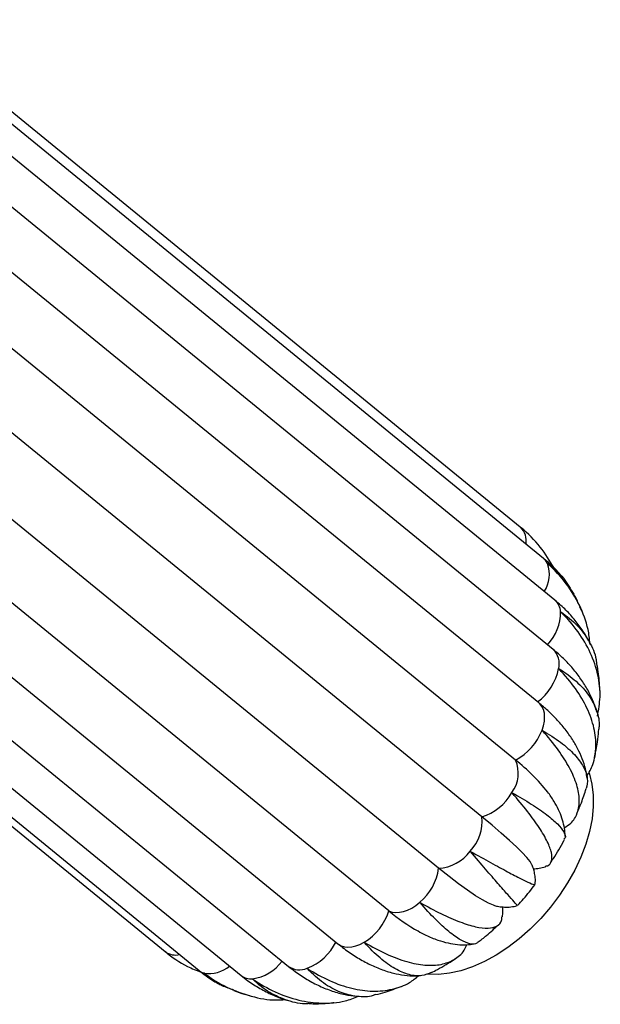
# Model space of a CAD drawing. Header units: millimetres. Extents: x -343 to 343, y -227 to 1579.
# Tile 5 of 6: x 138 to 264, y -227 to -14. Entities that reach past the tile are written whole.
import ezdxf

# ---------------------------------------------------------------- set-up
doc = ezdxf.new("R2010")
doc.units = ezdxf.units.MM

msp = doc.modelspace()

# ---------------------------------------------------------------- linework, layer by layer
at = {"color": 7, "linetype": 'Continuous', "lineweight": 25}
for p, q in [((246.69, -123.98), (111.97, -13.98)), ((251.75, -130.78), (117.02, -20.78)), ((254.18, -139.83), (119.46, -29.83)), ((253.82, -150.51), (119.1, -40.51)), ((250.7, -162.1), (115.98, -52.1)), ((245.65, -174.49), (110.93, -64.49)), ((238.34, -186.79), (103.62, -76.79)), ((228.98, -197.94), (111.48, -102)), ((247.1, -124.34), (246.69, -123.98)), ((247.61, -124.8), (247.32, -124.53)), ((218.2, -207.19), (124.24, -130.47)), ((260.03, -142.23), (259.6, -141.24)), ((261.93, -149.5), (261.72, -149.09)), ((132.67, -153.49), (207.16, -214.32)), ((263.32, -164.15), (263.22, -163.85)), ((134.83, -168.93), (196.43, -219.22)), ((134.5, -179.02), (186.17, -221.2)), ((131.79, -185.05), (169.72, -216.02)), ((132.62, -183.82), (177.05, -220.11)), ((169.64, -215.95), (169.72, -216.02))]:
    msp.add_line(p, q, dxfattribs=at)
at = {"color": 8, "linetype": 'Continuous', "lineweight": 25}
msp.add_line((246.77, -124.05), (246.69, -123.98), dxfattribs=at)
at = {"color": 8, "linetype": 'Continuous', "lineweight": 25, "flags": 128}
for points in [[(252.61, -131.89), (252.23, -131.28), (251.75, -130.78)], [(251.4, -168.04), (251.72, -167.05), (251.91, -166.09), (251.97, -165.18), (251.9, -164.33), (251.71, -163.56), (251.39, -162.89), (250.95, -162.33), (250.7, -162.1)], [(207.16, -214.32), (207.25, -214.39), (207.86, -214.75), (208.56, -214.97), (209.33, -215.05), (210.16, -214.99), (211.04, -214.79), (211.93, -214.45), (212.84, -213.99)], [(177.05, -220.11), (177.44, -220.38), (178.1, -220.66)]]:
    msp.add_lwpolyline(points, dxfattribs=at)
at = {"color": 7, "linetype": 'Continuous', "lineweight": 25, "flags": 128}
for points in [[(261.55, -177.21), (261.66, -177.53), (262.22, -179.71), (262.5, -182.07), (262.51, -184.59), (262.24, -187.22), (261.7, -189.95), (260.88, -192.73), (259.81, -195.54), (258.5, -198.35), (256.95, -201.11), (255.19, -203.81), (253.23, -206.4), (251.11, -208.86), (248.85, -211.15), (246.47, -213.26), (243.99, -215.15), (241.46, -216.8), (238.9, -218.2), (236.33, -219.33), (233.8, -220.17), (231.32, -220.72), (228.93, -220.97), (226.66, -220.91), (226.44, -220.89)], [(249.24, -197.25), (249.21, -197.2), (248.8, -196.51), (248.09, -195.63), (247.11, -194.56), (245.85, -193.31), (244.33, -191.9), (242.56, -190.33), (240.56, -188.62), (238.34, -186.79)], [(241.2, -206.07), (240.86, -205.97), (239.79, -205.52), (238.48, -204.83), (236.96, -203.9), (235.23, -202.73), (233.32, -201.34), (231.23, -199.74), (228.98, -197.94)], [(218.2, -207.19), (218.89, -207.44), (219.65, -207.54), (220.47, -207.5), (221.34, -207.33), (222.23, -207.01), (223.14, -206.57), (224.03, -206), (224.9, -205.33)]]:
    msp.add_lwpolyline(points, dxfattribs=at)
at = {"color": 8, "linetype": 'Continuous', "lineweight": 25}
for centre, radius, start, end in [((243.84, -126.98), 4.15, 350.5209, 44.9507), ((246.05, -134.19), 6.95, 327.1641, 19.2775), ((251.8, -142.56), 3.62, 3.5174, 48.9), ((245.3, -142.49), 10.11, 316.1101, 0.8939), ((250.82, -153.61), 4.32, 345.8572, 45.8744), ((172.01, -212.87), 3.9, 234.0523, 282.4428), ((179.25, -213.88), 6.88, 260.3716, 309.9392), ((187.23, -212.33), 9.69, 278.1863, 323.6069), ((198.83, -215.83), 4.15, 234.8404, 293.1727), ((188.32, -218.43), 3.51, 232.1182, 274.8126)]:
    msp.add_arc(centre, radius, start, end, dxfattribs=at)
at = {"color": 7, "linetype": 'Continuous', "lineweight": 25}
for centre, radius, start, end in [((243.33, -152.31), 11.91, 306.4582, 348.6071), ((239.97, -163.63), 12.25, 297.6345, 338.9515), ((239.28, -177.35), 6.98, 323.08, 24.1294), ((219.64, -207.61), 42.11, 38.4329, 51.8516), ((235.13, -176.13), 11.13, 286.7643, 330.9089), ((229.01, -187.8), 9.39, 316.5012, 6.1771), ((228.56, -188.97), 8.98, 272.6896, 323.9029), ((217.66, -196.5), 11.41, 309.3544, 352.7477), ((206.48, -203.45), 12.3, 301.0857, 342.2911), ((246.25, -173.55), 43.8, 230.1878, 240.3744), ((196.25, -208.73), 11.7, 291.0798, 333.7325)]:
    msp.add_arc(centre, radius, start, end, dxfattribs=at)
for points, knots in [([(254.04, -132.89), (253.1, -131.32), (251.13, -128.07), (248.36, -125.36), (246.8, -124.07), (246.77, -124.05)], [0, 0, 0, 0, 0.476694, 0.989849, 1, 1, 1, 1]), ([(246.77, -124.05), (246.8, -124.07), (246.91, -124.16), (247.01, -124.27), (247.09, -124.36)], [0, 0, 0, 0, 0.215767, 1, 1, 1, 1]), ([(255.91, -134.96), (255.42, -134.37), (254.3, -133.03), (252.85, -131.69), (251.92, -130.92), (251.75, -130.78)], [0, 0, 0, 0, 0.392433, 0.885424, 1, 1, 1, 1]), ([(261.79, -149.24), (261.69, -148.21), (261.38, -145.34), (259.66, -140.93), (256.77, -136.12), (254.13, -133.26), (252.64, -131.92), (252.61, -131.89)], [0, 0, 0, 0, 0.1566753, 0.4385967, 0.7125326, 0.9944239, 1, 1, 1, 1]), ([(252.61, -131.89), (252.63, -131.91), (253.91, -132.85), (256.13, -134.83), (257.58, -137.34), (258.27, -138.53)], [0, 0, 0, 0, 0.010582, 0.53044, 1, 1, 1, 1]), ([(256.53, -135.71), (256.49, -135.65), (256.36, -135.46), (256.21, -135.3), (256.1, -135.18)], [0, 0, 0, 0, 0.33232, 1, 1, 1, 1]), ([(259.42, -140.82), (259.27, -140.45), (258.94, -139.66), (258.52, -138.92), (258.29, -138.52)], [0, 0, 0, 0, 0.460862, 1, 1, 1, 1]), ([(261.51, -148.68), (261.37, -148.4), (260.8, -147.25), (259.51, -145.37), (257.65, -143.05), (255.83, -141.22), (254.62, -140.2), (254.18, -139.83)], [0, 0, 0, 0, 0.082218, 0.337831, 0.594874, 0.853935, 1, 1, 1, 1]), ([(263.4, -165), (263.66, -163.61), (264.2, -160.66), (263.65, -156), (262.07, -151.24), (259.36, -146.63), (256.87, -143.75), (255.44, -142.36), (255.41, -142.34)], [0, 0, 0, 0, 0.178771, 0.380128, 0.58735, 0.788702, 0.995901, 1, 1, 1, 1]), ([(255.41, -142.34), (255.44, -142.35), (256.78, -143.24), (259.2, -145.23), (261.72, -148.72), (263.08, -151.7), (263.22, -153.53), (263.26, -153.98)], [0, 0, 0, 0, 0.006047, 0.303121, 0.608816, 0.905894, 1, 1, 1, 1]), ([(263.14, -163.64), (262.93, -162.99), (262.45, -161.5), (261.33, -159.26), (259.87, -156.89), (258.11, -154.62), (256.11, -152.47), (254.58, -151.16), (253.82, -150.51)], [0, 0, 0, 0, 0.1284216, 0.2980544, 0.470528, 0.64625, 0.8252396, 1, 1, 1, 1]), ([(261.11, -178.03), (261.59, -177.2), (262.71, -175.21), (263.23, -171.66), (262.83, -167.54), (261.32, -163.28), (258.76, -158.96), (256.39, -156.11), (255.03, -154.69), (255, -154.66)], [0, 0, 0, 0, 0.127385, 0.302911, 0.47383, 0.649727, 0.820642, 0.996521, 1, 1, 1, 1]), ([(255, -154.66), (255.03, -154.68), (256.44, -155.54), (258.97, -157.4), (261.73, -160.45), (263.35, -163.76), (263.96, -166.38), (263.65, -167.86), (263.59, -168.2)], [0, 0, 0, 0, 0.0046504, 0.2331117, 0.4682022, 0.6966668, 0.9317843, 1, 1, 1, 1]), ([(263.92, -159.44), (263.92, -159.2), (263.88, -157.68), (263.69, -155.84), (263.41, -154.27), (263.35, -153.96)], [0, 0, 0, 0, 0.130575, 0.83025, 1, 1, 1, 1]), ([(261.17, -178.42), (261.11, -177.94), (260.95, -176.7), (260.35, -174.73), (259.43, -172.5), (258.2, -170.28), (256.66, -168.07), (254.81, -165.88), (252.82, -163.89), (251.36, -162.65), (250.7, -162.1)], [0, 0, 0, 0, 0.076935, 0.198614, 0.32481, 0.456505, 0.593902, 0.736145, 0.881509, 1, 1, 1, 1]), ([(256.21, -189.17), (256.71, -188.87), (258.04, -188.03), (259.18, -186), (259.65, -183.21), (259.07, -179.9), (257.52, -176.25), (255, -172.28), (252.73, -169.5), (251.43, -168.06), (251.4, -168.04)], [0, 0, 0, 0, 0.087787, 0.236946, 0.390434, 0.539893, 0.693706, 0.843162, 0.996958, 1, 1, 1, 1]), ([(251.4, -168.04), (251.43, -168.05), (252.91, -168.9), (255.57, -170.64), (258.57, -173.3), (260.52, -175.96), (261.44, -178.47), (261.12, -179.98), (260.97, -180.69)], [0, 0, 0, 0, 0.004056, 0.203336, 0.408397, 0.607679, 0.812764, 1, 1, 1, 1]), ([(262.77, -173.97), (263, -172.85), (263.4, -170.94), (263.59, -169), (263.67, -168.21)], [0, 0, 0, 0, 0.588975, 1, 1, 1, 1]), ([(256.38, -191.09), (256.39, -190.91), (256.41, -190.12), (256.19, -188.76), (255.72, -187), (254.99, -185.2), (253.95, -183.33), (253.14, -182.05), (252.6, -181.4), (252.59, -181.39)], [0, 0, 0, 0, 0.047039, 0.207147, 0.376525, 0.560826, 0.766438, 0.997601, 1, 1, 1, 1]), ([(258.88, -186.23), (259.24, -185.4), (260.04, -183.59), (260.64, -181.72), (260.97, -180.69)], [0, 0, 0, 0, 0.453809, 1, 1, 1, 1]), ([(252.15, -197.49), (252.3, -197.46), (253.05, -197.35), (253.56, -196.42), (253.59, -194.71), (252.67, -192.25), (250.92, -189.24), (248.34, -185.67), (246.13, -182.99), (244.89, -181.57), (244.86, -181.54)], [0, 0, 0, 0, 0.039727, 0.196745, 0.358319, 0.515653, 0.677569, 0.834899, 0.996797, 1, 1, 1, 1]), ([(244.86, -181.54), (244.89, -181.56), (246.42, -182.41), (249.24, -184.08), (252.54, -186.37), (254.93, -188.43), (256.21, -190.11), (256.61, -191.21), (256.25, -191.57), (256.16, -191.66)], [0, 0, 0, 0, 0.003786, 0.189781, 0.381173, 0.567171, 0.758584, 0.944208, 1, 1, 1, 1]), ([(253.21, -196.8), (253.43, -196.48), (254.49, -194.92), (255.51, -193.21), (256.22, -191.79), (256.26, -191.71)], [0, 0, 0, 0, 0.194809, 0.952347, 1, 1, 1, 1]), ([(246, -205.95), (246.02, -205.97), (246.1, -206.06), (245.44, -205.33), (244.06, -203.77), (241.96, -201.37), (239.23, -198.23), (237.04, -195.69), (235.84, -194.29), (235.82, -194.26)], [0, 0, 0, 0, 0.072469, 0.259041, 0.440716, 0.627684, 0.809355, 0.996302, 1, 1, 1, 1]), ([(235.82, -194.26), (235.85, -194.28), (237.42, -195.15), (240.39, -196.79), (244.05, -198.78), (246.94, -200.29), (248.86, -201.21), (249.83, -201.6), (249.81, -201.45), (249.8, -201.4)], [0, 0, 0, 0, 0.003691, 0.185021, 0.371613, 0.552946, 0.739559, 0.920528, 1, 1, 1, 1]), ([(249.91, -201.39), (249.93, -201.14), (250, -200.45), (249.87, -199.37), (249.61, -198.24), (249.37, -197.54), (249.23, -197.25), (249.23, -197.25)], [0, 0, 0, 0, 0.156777, 0.436881, 0.713865, 0.99595, 1, 1, 1, 1]), ([(249.52, -198.04), (249.53, -198.04), (249.9, -198.06), (250.78, -197.93), (251.69, -197.78), (252.16, -197.58), (252.19, -197.56)], [0, 0, 0, 0, 0.010918, 0.486377, 0.962872, 1, 1, 1, 1]), ([(246.09, -206.02), (246.96, -205.06), (248.29, -203.59), (249.48, -202.01), (249.88, -201.47)], [0, 0, 0, 0, 0.658048, 1, 1, 1, 1]), ([(237.48, -213.93), (237.42, -214.01), (237.07, -214.5), (235.84, -214.42), (233.81, -213.64), (231.26, -211.82), (228.29, -209.1), (226.09, -206.71), (224.92, -205.35), (224.9, -205.33)], [0, 0, 0, 0, 0.042928, 0.235442, 0.422904, 0.615826, 0.803283, 0.996184, 1, 1, 1, 1]), ([(224.9, -205.33), (224.93, -205.35), (226.53, -206.26), (229.62, -207.9), (233.67, -209.68), (237.11, -210.75), (239.81, -211.07), (241.68, -210.58), (242.66, -209.7), (242.7, -208.73), (242.71, -208.45)], [0, 0, 0, 0, 0.003118, 0.1563, 0.313928, 0.467112, 0.624757, 0.777634, 0.934947, 1, 1, 1, 1]), ([(241.08, -206.03), (241.39, -206.11), (242.05, -206.27), (243.25, -206.39), (244.61, -206.37), (245.56, -206.16), (246.02, -206.06)], [0, 0, 0, 0, 0.224164, 0.493585, 0.751001, 1, 1, 1, 1]), ([(242.8, -208.46), (242.83, -208.27), (242.94, -207.63), (242.93, -206.9), (242.86, -206.42), (242.85, -206.32)], [0, 0, 0, 0, 0.254911, 0.843274, 1, 1, 1, 1]), ([(237.52, -213.97), (238.14, -213.5), (239.7, -212.29), (241.15, -210.94), (242.02, -210.13)], [0, 0, 0, 0, 0.398001, 1, 1, 1, 1]), ([(224.51, -211.54), (225.08, -211.86), (226.5, -212.64), (228.65, -213.51), (230.94, -214.18), (233.02, -214.51), (234.92, -214.59), (236.14, -214.42), (236.7, -214.34)], [0, 0, 0, 0, 0.145472, 0.366246, 0.551238, 0.718354, 0.871541, 1, 1, 1, 1]), ([(207.16, -214.32), (207.6, -214.67), (208.89, -215.7), (211.08, -217.19), (213.73, -218.7), (216.43, -219.88), (219.04, -220.71), (221.53, -221.16), (223.44, -221.34), (224.55, -221.25), (224.87, -221.23)], [0, 0, 0, 0, 0.080511, 0.233605, 0.387534, 0.540617, 0.690909, 0.821004, 0.946555, 1, 1, 1, 1]), ([(227.39, -220.52), (226.73, -220.81), (225.3, -221.46), (222.61, -221.16), (219.55, -219.89), (216.27, -217.54), (214.01, -215.31), (212.86, -214.01), (212.84, -213.99)], [0, 0, 0, 0, 0.173003, 0.375774, 0.584451, 0.787218, 0.995873, 1, 1, 1, 1]), ([(212.84, -213.99), (212.87, -214), (214.49, -214.97), (217.69, -216.66), (222.11, -218.32), (226.14, -219.09), (229.61, -218.95), (232.44, -217.83), (234.29, -216.34), (234.91, -214.94), (235.09, -214.52)], [0, 0, 0, 0, 0.003112, 0.156016, 0.313356, 0.466262, 0.62362, 0.776218, 0.933245, 1, 1, 1, 1]), ([(169.64, -215.95), (169.67, -215.97), (171.19, -217.22), (173.69, -219.02), (176.52, -220.09), (177.54, -220.48)], [0, 0, 0, 0, 0.012803, 0.641802, 1, 1, 1, 1]), ([(227.41, -220.56), (227.85, -220.34), (229.56, -219.47), (231.26, -218.47), (232.47, -217.63), (232.51, -217.6)], [0, 0, 0, 0, 0.252351, 0.974287, 1, 1, 1, 1]), ([(196.43, -219.22), (196.9, -219.6), (198.21, -220.63), (200.44, -222.09), (203.14, -223.52), (205.9, -224.61), (208.57, -225.37), (210.32, -225.59), (211.13, -225.7)], [0, 0, 0, 0, 0.105694, 0.293715, 0.480359, 0.664252, 0.844896, 1, 1, 1, 1]), ([(215.33, -225.31), (215.16, -225.38), (213.88, -225.92), (211.26, -225.85), (207.63, -225.02), (203.98, -222.97), (201.64, -220.9), (200.48, -219.67), (200.46, -219.65)], [0, 0, 0, 0, 0.0368544, 0.2730075, 0.5160394, 0.7521872, 0.9951931, 1, 1, 1, 1]), ([(200.46, -219.65), (200.49, -219.67), (202.11, -220.7), (205.39, -222.48), (210.15, -224.13), (214.76, -224.77), (218.97, -224.31), (222.34, -223.15), (224.01, -221.77), (224.65, -221.24)], [0, 0, 0, 0, 0.003578, 0.179357, 0.360236, 0.536017, 0.716916, 0.892344, 1, 1, 1, 1]), ([(177.05, -220.11), (177.55, -220.49), (178.86, -221.51), (180.49, -222.6), (181.67, -223.19), (181.93, -223.31)], [0, 0, 0, 0, 0.3228242, 0.8503733, 1, 1, 1, 1]), ([(184.61, -224.38), (183.74, -224.09), (181.37, -223.3), (179.33, -221.77), (178.12, -220.68), (178.1, -220.66)], [0, 0, 0, 0, 0.360824, 0.987602, 1, 1, 1, 1]), ([(178.1, -220.66), (178.13, -220.69), (179.7, -221.86), (183.02, -223.91), (188.28, -225.8), (192.57, -226.64), (195.01, -226.46), (195.63, -226.41)], [0, 0, 0, 0, 0.0060115, 0.3013416, 0.6052413, 0.9005757, 1, 1, 1, 1]), ([(186.17, -221.2), (186.65, -221.58), (187.96, -222.61), (190.21, -224.06), (192.93, -225.42), (195.01, -226.28), (196.19, -226.58), (196.4, -226.63)], [0, 0, 0, 0, 0.156973, 0.420878, 0.68286, 0.942375, 1, 1, 1, 1]), ([(200.9, -227.28), (200.8, -227.29), (199.22, -227.47), (196.3, -226.75), (192.27, -225.05), (189.81, -223.11), (188.64, -221.95), (188.61, -221.92)], [0, 0, 0, 0, 0.023463, 0.349917, 0.667124, 0.993543, 1, 1, 1, 1]), ([(188.61, -221.92), (188.64, -221.95), (190.24, -223.05), (193.56, -224.94), (198.61, -226.7), (203.72, -227.33), (208.11, -227.03), (210.64, -226.08), (211.61, -225.71)], [0, 0, 0, 0, 0.004321, 0.216581, 0.435, 0.647263, 0.865707, 1, 1, 1, 1]), ([(215.34, -225.35), (216.02, -225.17), (217.89, -224.68), (219.71, -223.99), (220.87, -223.56)], [0, 0, 0, 0, 0.362057, 1, 1, 1, 1]), ([(184.58, -224.48), (185.34, -224.76), (186.49, -225.19), (187.68, -225.47), (188.08, -225.57)], [0, 0, 0, 0, 0.665925, 1, 1, 1, 1]), ([(200.9, -227.29), (201.25, -227.3), (202.88, -227.35), (204.68, -227.26), (206.12, -227.07), (206.29, -227.05)], [0, 0, 0, 0, 0.191918, 0.906865, 1, 1, 1, 1])]:
    msp.add_open_spline(points, degree=3, knots=knots, dxfattribs=at)

doc.saveas('drawing.dxf')
